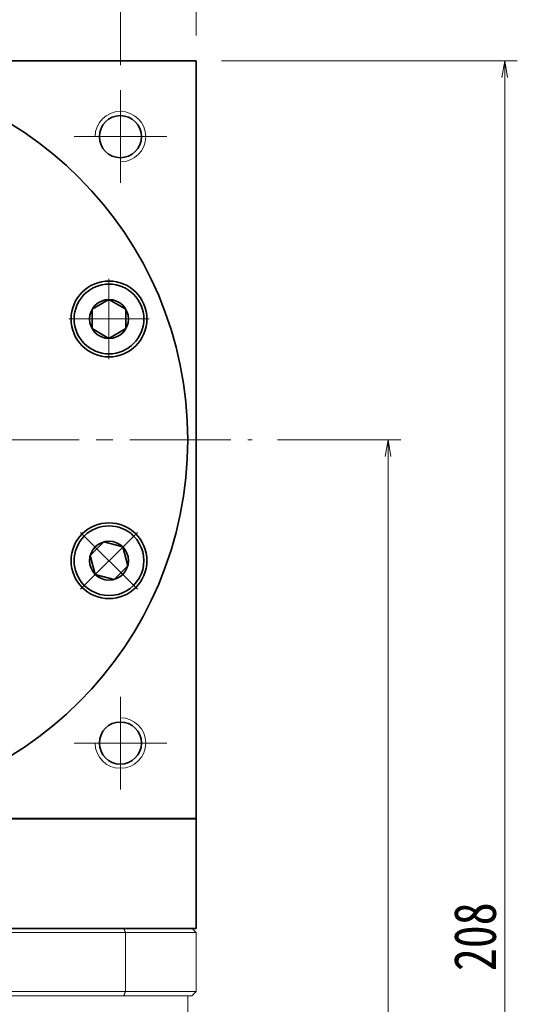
# Model space of a CAD drawing. Header units: millimetres. Extents: x -2 to 677, y 14 to 488.
# Tile 8 of 9: x 419 to 478, y 299 to 416. Entities that reach past the tile are written whole.
import ezdxf

# ---------------------------------------------------------------- set-up
doc = ezdxf.new("R2010")
doc.units = ezdxf.units.MM
doc.set_wipeout_variables(frame=1)
doc.linetypes.add('点画线', pattern=[18, 12, -2, 2, -2])
for name, color, linetype, lineweight in [('EB0', 7, 'Continuous', 35), ('中心线层', 1, '点画线', 18), ('尺寸线层', 3, 'Continuous', 18), ('粗实线', 7, 'Continuous', 40), ('粗实线层', 7, 'Continuous', 35)]:
    doc.layers.add(name, color=color, linetype=linetype, lineweight=lineweight)
doc.styles.add('宋体', font='SimSun.ttf', dxfattribs={"width": 0.8})
doc.dimstyles.new('A水平标注$0', dxfattribs={"dimtxt": 3.5, "dimasz": 2, "dimexe": 1.5, "dimexo": 3, "dimgap": 1.1, "dimtad": 1, "dimtoh": 1, "dimdec": 4, "dimdsep": 46, "dimtxsty": '宋体', "dimblk": 'OPEN', "dimcen": 3, "dimclrd": 3, "dimclre": 3, "dimclrt": 6, "dimadec": 0, "dimazin": 0, "dimtm": 1e-09, "dimtfac": 1, "dimtdec": 4, "dimtix": 1, "dimtmove": 0, "dimatfit": 3, "dimldrblk": 'OPEN', "dimfxl": 0, "dimlwd": 13, "dimlwe": 13, "dimarcsym": 0})

# ---------------------------------------------------------------- blocks, each defined once
blk = doc.blocks.new('_Open')
at = {"color": 0, "linetype": 'ByBlock', "lineweight": -2}
for p, q in [((-1, 0.167), (0, 0)), ((-1, -0.167), (0, 0)), ((0, 0), (-1, 0))]:
    blk.add_line(p, q, dxfattribs=at)
blk = doc.blocks.new('*D14')
at = {"layer": 'Defpoints', "color": 0, "transparency": 16777216}
for p in [(439.55, 433.79), (349.55, 411.13), (439.55, 411.13)]:
    blk.add_point(p, dxfattribs=at)
at = {"layer": '尺寸线层', "color": 3, "lineweight": 13, "transparency": 16777216}
for p, q in [((349.55, 414.13), (349.55, 435.29)), ((439.55, 414.13), (439.55, 435.29)), ((351.55, 433.79), (437.55, 433.79))]:
    blk.add_line(p, q, dxfattribs=at)
at = {"layer": '尺寸线层', "color": 3, "lineweight": 13, "transparency": 16777216, "xscale": 2, "yscale": 2, "zscale": 2, "rotation": 180}
blk.add_blockref('_Open', (349.55, 433.79), dxfattribs=at)
at = {"layer": '尺寸线层', "color": 3, "lineweight": 13, "transparency": 16777216, "xscale": 2, "yscale": 2, "zscale": 2}
blk.add_blockref('_Open', (439.55, 433.79), dxfattribs=at)
at = {"layer": '尺寸线层', "color": 6, "transparency": 16777216, "insert": (393.41, 437.29), "char_height": 5, "attachment_point": 5, "style": '宋体', "bg_fill": 3, "box_fill_scale": 1.1, "bg_fill_color": 256, "bg_fill_true_color": 13158600, "bg_fill_transparency": 0}
blk.add_mtext('90', dxfattribs=at)
blk = doc.blocks.new('*D16')
at = {"layer": 'Defpoints', "color": 0, "transparency": 16777216}
for p in [(430.55, 418.74), (394.55, 414.13), (430.55, 407.63)]:
    blk.add_point(p, dxfattribs=at)
at = {"layer": '尺寸线层', "color": 3, "lineweight": 13, "transparency": 16777216}
for p, q in [((394.55, 417.13), (394.55, 420.24)), ((430.55, 410.63), (430.55, 420.24)), ((396.55, 418.74), (428.55, 418.74))]:
    blk.add_line(p, q, dxfattribs=at)
at = {"layer": '尺寸线层', "color": 3, "lineweight": 13, "transparency": 16777216, "xscale": 2, "yscale": 2, "zscale": 2, "rotation": 180}
blk.add_blockref('_Open', (394.55, 418.74), dxfattribs=at)
at = {"layer": '尺寸线层', "color": 3, "lineweight": 13, "transparency": 16777216, "xscale": 2, "yscale": 2, "zscale": 2}
blk.add_blockref('_Open', (430.55, 418.74), dxfattribs=at)
at = {"layer": '尺寸线层', "color": 6, "transparency": 16777216, "insert": (412.55, 422.24), "char_height": 5, "attachment_point": 5, "style": '宋体', "bg_fill": 3, "box_fill_scale": 1.1, "bg_fill_color": 256, "bg_fill_true_color": 13158600, "bg_fill_transparency": 0}
blk.add_mtext('36', dxfattribs=at)
blk = doc.blocks.new('*D19')
at = {"layer": 'Defpoints', "color": 0, "transparency": 16777216}
for p in [(439.55, 411.13), (439.15, 203.13), (476.16, 203.13)]:
    blk.add_point(p, dxfattribs=at)
at = {"layer": '尺寸线层', "color": 3, "lineweight": 13, "transparency": 16777216}
for p, q in [((442.55, 411.13), (477.66, 411.13)), ((476.16, 409.13), (476.16, 205.13)), ((442.15, 203.13), (477.66, 203.13))]:
    blk.add_line(p, q, dxfattribs=at)
at = {"layer": '尺寸线层', "color": 3, "lineweight": 13, "transparency": 16777216, "xscale": 2, "yscale": 2, "zscale": 2}
for p, rotation in [((476.16, 411.13), 90), ((476.16, 203.13), 270)]:
    blk.add_blockref('_Open', p, dxfattribs=dict(at, rotation=rotation))
at = {"layer": '尺寸线层', "color": 6, "transparency": 16777216, "insert": (472.66, 307.13), "char_height": 5, "attachment_point": 5, "rotation": 90, "style": '宋体', "bg_fill": 3, "box_fill_scale": 1.1, "bg_fill_color": 256, "bg_fill_true_color": 13158600, "bg_fill_transparency": 0}
blk.add_mtext('208', dxfattribs=at)
blk = doc.blocks.new('*D20')
at = {"layer": 'Defpoints', "color": 0, "transparency": 16777216}
for p in [(446.2, 366.13), (439.15, 203.13), (462.32, 203.13)]:
    blk.add_point(p, dxfattribs=at)
at = {"layer": '尺寸线层', "color": 3, "lineweight": 13, "transparency": 16777216}
for p, q in [((449.2, 366.13), (463.82, 366.13)), ((462.32, 364.13), (462.32, 205.13)), ((442.15, 203.13), (463.82, 203.13))]:
    blk.add_line(p, q, dxfattribs=at)
at = {"layer": '尺寸线层', "color": 3, "lineweight": 13, "transparency": 16777216, "xscale": 2, "yscale": 2, "zscale": 2}
for p, rotation in [((462.32, 366.13), 90), ((462.32, 203.13), 270)]:
    blk.add_blockref('_Open', p, dxfattribs=dict(at, rotation=rotation))
at = {"layer": '尺寸线层', "color": 6, "transparency": 16777216, "insert": (458.82, 284.63), "char_height": 5, "attachment_point": 5, "rotation": 90, "style": '宋体', "bg_fill": 3, "box_fill_scale": 1.1, "bg_fill_color": 256, "bg_fill_true_color": 13158600, "bg_fill_transparency": 0}
blk.add_mtext('163', dxfattribs=at)
blk = doc.blocks.new('*X6')
at = {"layer": '中心线层', "linetype": '点画线', "lineweight": 18}
for p, q in [((0, -4.76), (0, 4.76)), ((-4.76, 0), (4.76, 0))]:
    blk.add_line(p, q, dxfattribs=at)
at = {"layer": '粗实线层'}
for p, q in [((-2.31, 0), (-1.15, 2)), ((-1.15, 2), (1.15, 2)), ((2.31, 0), (1.15, 2)), ((2.31, 0), (1.15, 2)), ((-2.31, 0), (-1.15, -2)), ((2.31, 0), (1.15, -2)), ((-1.15, -2), (1.15, -2))]:
    blk.add_line(p, q, dxfattribs=at)
blk.add_circle((0, 0), 2.31, dxfattribs=at)
for start, end in [(0, 180), (180, 360)]:
    blk.add_arc((0, 0), 4.14, start, end, dxfattribs=at)

msp = doc.modelspace()

# ---------------------------------------------------------------- linework, layer by layer
at = {"color": 7, "linetype": 'Continuous', "lineweight": 15}
for p, q in [((357.954, 307.6259), (431.1387, 307.6259)), ((430.9606, 308.1259), (358.132, 308.1259)), ((431.1387, 300.6259), (431.1387, 307.6259)), ((431.1387, 300.6259), (357.954, 300.6259)), ((358.132, 300.1259), (430.9606, 300.1259))]:
    msp.add_line(p, q, dxfattribs=at)
for points in [[(430.9606, 308.1259), (431.1387, 307.6259)], [(431.1387, 300.6259), (430.9606, 300.1259)], [(438.5463, 300.1259), (438.5463, 274.1259)]]:
    msp.add_open_spline(points, degree=1, dxfattribs=at)
at = {"layer": '中心线层'}
for p, q in [((430.5463, 407.6259), (430.5463, 396.6259)), ((425.0463, 402.1259), (436.0463, 402.1259)), ((341.6544, 366.1259), (446.1984, 366.1259)), ((430.5463, 335.6259), (430.5463, 324.6259)), ((436.0463, 330.1259), (425.0463, 330.1259))]:
    msp.add_line(p, q, dxfattribs=at)
at = {"layer": '粗实线', "lineweight": 40}
msp.add_line((439.5463, 321.1259), (349.5463, 321.1259), dxfattribs=at)
at = {"layer": '粗实线层'}
for p in [(349.5463, 411.1259), (439.5463, 321.1259)]:
    msp.add_line(p, (439.5463, 411.1259), dxfattribs=at)
for centre, radius in [((430.5463, 402.1259), 2.5), ((429.1918, 380.4766), 4.5), ((429.1918, 351.7753), 4.5), ((430.5463, 330.1259), 2.5)]:
    msp.add_circle(centre, radius, dxfattribs=at)
at = {"layer": '粗实线层', "lineweight": 18}
for centre, start, end in [((430.5463, 402.1259), 270, 180), ((430.5463, 330.1259), 180, 90)]:
    msp.add_arc(centre, 3, start, end, dxfattribs=at)

# ---------------------------------------------------------------- next in the draw order: dimensions: what is measured, and where the dimension line sits
at = {"layer": '尺寸线层'}
dim = msp.add_linear_dim(base=(439.5463, 433.7861), p1=(349.5463, 411.1259), p2=(439.5463, 411.1259), dimstyle='A水平标注$0', override={"dimtxt": 5, "dimgap": 1, "dimdec": 1, "dimpost": '<>', "dimblk": 'Open', "dimtvp": 0.1, "dimtfill": 1, "dimtfillclr": 256}, dxfattribs=at)
dim.commit()
dim.dimension.update_dxf_attribs({"geometry": '*D14', "text_midpoint": (393.4135, 433.7861), "dimtype": 160})

# ---------------------------------------------------------------- next in the draw order: dimensions: what is measured, and where the dimension line sits
dim = msp.add_linear_dim(base=(430.5463, 418.7432), p1=(394.5463, 414.1259), p2=(430.5463, 407.6259), dimstyle='A水平标注$0', override={"dimtxt": 5, "dimgap": 1, "dimdec": 1, "dimpost": '<>', "dimblk": 'Open', "dimtvp": 0.1, "dimtfill": 1, "dimtfillclr": 256}, dxfattribs=at)
dim.commit()
dim.dimension.update_dxf_attribs({"geometry": '*D16', "text_midpoint": (412.5463, 422.2432)})
dim = msp.add_linear_dim(base=(476.1571, 203.1259), p1=(439.5463, 411.1259), p2=(439.1463, 203.1259), angle=270, dimstyle='A水平标注$0', override={"dimtxt": 5, "dimgap": 1, "dimdec": 1, "dimpost": '<>', "dimblk": 'Open', "dimtvp": 0.1, "dimtfill": 1, "dimtfillclr": 256}, dxfattribs=at)
dim.commit()
dim.dimension.update_dxf_attribs({"geometry": '*D19', "text_midpoint": (472.6571, 307.1259)})

# ---------------------------------------------------------------- next in the draw order: linework, layer by layer
at = {"layer": '粗实线层'}
msp.add_circle((394.5463, 366.1259), 44, dxfattribs=at)

# ---------------------------------------------------------------- next in the draw order: dimensions: what is measured, and where the dimension line sits
at = {"layer": '尺寸线层'}
dim = msp.add_linear_dim(base=(462.3166, 203.1259), p1=(446.1984, 366.1259), p2=(439.1463, 203.1259), angle=270, dimstyle='A水平标注$0', override={"dimtxt": 5, "dimgap": 1, "dimtad": 1, "dimjust": 0, "dimdec": 1, "dimlfac": 1, "dimpost": '<>', "dimse1": 0, "dimse2": 0, "dimsd1": 0, "dimsd2": 0, "dimtofl": 1, "dimtvp": 0.1}, dxfattribs=at)
dim.commit()
dim.dimension.update_dxf_attribs({"geometry": '*D20', "text_midpoint": (458.8166, 284.6259)})

# ---------------------------------------------------------------- next in the draw order: linework, layer by layer
at = {"color": 7, "linetype": 'Continuous', "lineweight": 15}
for p, q in [((439.0463, 308.1259), (430.9606, 308.1259)), ((431.1387, 307.6259), (439.5463, 307.6259)), ((439.5463, 307.6259), (439.5463, 300.6259)), ((439.5463, 300.6259), (431.1387, 300.6259)), ((430.9606, 300.1259), (439.0463, 300.1259))]:
    msp.add_line(p, q, dxfattribs=at)
for points in [[(439.0463, 308.1259), (439.5463, 307.6259)], [(439.0463, 300.1259), (439.5463, 300.6259)]]:
    msp.add_open_spline(points, degree=1, dxfattribs=at)
at = {"layer": 'EB0'}
msp.add_line((439.5463, 308.1259), (349.5463, 308.1259), dxfattribs=at)
at = {"layer": '粗实线层'}
for p, q in [((439.5463, 308.1259), (439.5463, 321.1259)), ((349.5463, 308.1259), (439.5463, 308.1259))]:
    msp.add_line(p, q, dxfattribs=at)

# ---------------------------------------------------------------- next in the draw order: wipeouts: each hides what was drawn before it
for points in [[(429.1918, 376.3366), (429.2161, 376.3366), (429.2403, 376.3368), (429.2646, 376.3372), (429.2889, 376.3377), (429.3131, 376.3383), (429.3374, 376.3391), (429.3616, 376.34), (429.3858, 376.3411), (429.4101, 376.3423), (429.4343, 376.3437), (429.4585, 376.3452), (429.4827, 376.3468), (429.5069, 376.3486), (429.5311, 376.3505), (429.5553, 376.3525), (429.5795, 376.3547), (429.6036, 376.3571), (429.6277, 376.3596), (429.6519, 376.3622), (429.676, 376.365), (429.7001, 376.3679), (429.7241, 376.3709), (429.7482, 376.3741), (429.7722, 376.3774), (429.7962, 376.3809), (429.8202, 376.3845), (429.8442, 376.3883), (429.8681, 376.3922), (429.8921, 376.3962), (429.916, 376.4004), (429.916, 376.4004), (430.1046, 376.4384), (430.2914, 376.4852), (430.4757, 376.5407), (430.6573, 376.6046), (430.8357, 376.6769), (431.0105, 376.7574), (431.1814, 376.846), (431.348, 376.9424), (431.51, 377.0464), (431.6669, 377.1579), (431.8185, 377.2765), (431.9644, 377.4021), (432.1043, 377.5343), (432.2379, 377.6728), (432.3649, 377.8175), (432.4851, 377.9678), (432.5982, 378.1236), (432.7039, 378.2845), (432.802, 378.4501), (432.8922, 378.6201), (432.9745, 378.7941), (433.0487, 378.9718), (433.1144, 379.1527), (433.1717, 379.3364), (433.2204, 379.5227), (433.2604, 379.711), (433.2916, 379.9009), (433.3139, 380.0921), (433.3273, 380.2841), (433.3318, 380.4766), (433.3318, 380.4766), (433.3273, 380.669), (433.3139, 380.861), (433.2916, 381.0522), (433.2604, 381.2421), (433.2204, 381.4304), (433.1717, 381.6167), (433.1144, 381.8004), (433.0487, 381.9813), (432.9745, 382.159), (432.8922, 382.333), (432.802, 382.503), (432.7039, 382.6686), (432.5982, 382.8295), (432.4851, 382.9853), (432.3649, 383.1357), (432.2379, 383.2803), (432.1043, 383.4188), (431.9644, 383.551), (431.8185, 383.6766), (431.6669, 383.7952), (431.51, 383.9067), (431.348, 384.0107), (431.1814, 384.1071), (431.0105, 384.1957), (430.8357, 384.2762), (430.6573, 384.3485), (430.4757, 384.4124), (430.2914, 384.4679), (430.1046, 384.5147), (429.916, 384.5527), (429.916, 384.5527), (429.8921, 384.5569), (429.8681, 384.5609), (429.8442, 384.5648), (429.8202, 384.5686), (429.7962, 384.5722), (429.7722, 384.5757), (429.7482, 384.579), (429.7241, 384.5822), (429.7001, 384.5852), (429.676, 384.5881), (429.6519, 384.5909), (429.6277, 384.5935), (429.6036, 384.596), (429.5795, 384.5984), (429.5553, 384.6006), (429.5311, 384.6026), (429.5069, 384.6045), (429.4827, 384.6063), (429.4585, 384.608), (429.4343, 384.6094), (429.4101, 384.6108), (429.3858, 384.612), (429.3616, 384.6131), (429.3374, 384.614), (429.3131, 384.6148), (429.2889, 384.6154), (429.2646, 384.6159), (429.2403, 384.6163), (429.2161, 384.6165), (429.1918, 384.6166), (429.1918, 384.6166), (428.9751, 384.6109), (428.7591, 384.5939), (428.5442, 384.5656), (428.3311, 384.5261), (428.1203, 384.4755), (427.9125, 384.4139), (427.7082, 384.3416), (427.5079, 384.2586), (427.3123, 384.1653), (427.1218, 384.0619), (426.937, 383.9486), (426.7584, 383.8259), (426.5864, 383.6939), (426.4216, 383.5532), (426.2644, 383.404), (426.1152, 383.2468), (425.9744, 383.0819), (425.8425, 382.91), (425.7197, 382.7314), (425.6065, 382.5466), (425.503, 382.3561), (425.4097, 382.1604), (425.3268, 381.9602), (425.2544, 381.7559), (425.1929, 381.5481), (425.1423, 381.3373), (425.1028, 381.1242), (425.0745, 380.9093), (425.0575, 380.6932), (425.0518, 380.4766), (425.0518, 380.4766), (425.0575, 380.2599), (425.0745, 380.0438), (425.1028, 379.8289), (425.1423, 379.6158), (425.1929, 379.405), (425.2544, 379.1972), (425.3268, 378.9929), (425.4097, 378.7927), (425.503, 378.597), (425.6065, 378.4066), (425.7197, 378.2217), (425.8425, 378.0431), (425.9744, 377.8712), (426.1152, 377.7064), (426.2644, 377.5491), (426.4216, 377.3999), (426.5864, 377.2592), (426.7584, 377.1272), (426.937, 377.0045), (427.1218, 376.8912), (427.3123, 376.7878), (427.5079, 376.6945), (427.7082, 376.6115), (427.9125, 376.5392), (428.1203, 376.4776), (428.3311, 376.427), (428.5442, 376.3875), (428.7591, 376.3592), (428.9751, 376.3422)], [(426.2644, 348.8479), (426.2816, 348.8308), (426.2989, 348.8138), (426.3163, 348.7969), (426.3338, 348.7801), (426.3514, 348.7634), (426.3691, 348.7468), (426.3869, 348.7303), (426.4048, 348.7139), (426.4228, 348.6976), (426.4409, 348.6814), (426.4591, 348.6654), (426.4773, 348.6494), (426.4957, 348.6335), (426.5142, 348.6178), (426.5327, 348.6022), (426.5514, 348.5866), (426.5701, 348.5712), (426.5889, 348.5559), (426.6078, 348.5407), (426.6268, 348.5256), (426.6459, 348.5106), (426.6651, 348.4958), (426.6844, 348.481), (426.7037, 348.4664), (426.7231, 348.4519), (426.7427, 348.4374), (426.7623, 348.4231), (426.7819, 348.409), (426.8017, 348.3949), (426.8216, 348.381), (426.8216, 348.381), (426.9819, 348.2744), (427.147, 348.1755), (427.3166, 348.0844), (427.4902, 348.0012), (427.6674, 347.9262), (427.848, 347.8595), (428.0315, 347.8012), (428.2174, 347.7516), (428.4055, 347.7106), (428.5953, 347.6785), (428.7864, 347.6552), (428.9783, 347.6408), (429.1707, 347.6353), (429.3632, 347.6388), (429.5553, 347.6513), (429.7466, 347.6726), (429.9367, 347.7029), (430.1252, 347.7419), (430.3117, 347.7896), (430.4957, 347.846), (430.6769, 347.9108), (430.855, 347.9841), (431.0294, 348.0655), (431.1999, 348.1549), (431.366, 348.2521), (431.5274, 348.357), (431.6837, 348.4693), (431.8347, 348.5887), (431.98, 348.715), (432.1192, 348.8479), (432.1192, 348.8479), (432.2521, 348.9871), (432.3784, 349.1324), (432.4978, 349.2834), (432.6101, 349.4397), (432.715, 349.6011), (432.8122, 349.7673), (432.9016, 349.9377), (432.9831, 350.1121), (433.0563, 350.2902), (433.1211, 350.4714), (433.1775, 350.6554), (433.2252, 350.8419), (433.2642, 351.0304), (433.2945, 351.2205), (433.3158, 351.4118), (433.3283, 351.6039), (433.3318, 351.7964), (433.3263, 351.9888), (433.3119, 352.1807), (433.2886, 352.3718), (433.2565, 352.5616), (433.2155, 352.7497), (433.1659, 352.9356), (433.1076, 353.1191), (433.0409, 353.2997), (432.9659, 353.477), (432.8828, 353.6505), (432.7916, 353.8201), (432.6927, 353.9852), (432.5862, 354.1455), (432.5862, 354.1455), (432.5722, 354.1654), (432.5581, 354.1852), (432.544, 354.2048), (432.5297, 354.2245), (432.5152, 354.244), (432.5007, 354.2634), (432.4861, 354.2828), (432.4713, 354.302), (432.4565, 354.3212), (432.4415, 354.3403), (432.4264, 354.3593), (432.4112, 354.3782), (432.3959, 354.397), (432.3805, 354.4158), (432.3649, 354.4344), (432.3493, 354.4529), (432.3336, 354.4714), (432.3177, 354.4898), (432.3017, 354.508), (432.2857, 354.5262), (432.2695, 354.5443), (432.2532, 354.5623), (432.2368, 354.5802), (432.2203, 354.598), (432.2037, 354.6157), (432.187, 354.6333), (432.1702, 354.6508), (432.1533, 354.6682), (432.1363, 354.6855), (432.1192, 354.7027), (432.1192, 354.7027), (431.962, 354.8519), (431.7972, 354.9927), (431.6252, 355.1246), (431.4466, 355.2474), (431.2618, 355.3606), (431.0713, 355.4641), (430.8757, 355.5574), (430.6755, 355.6403), (430.4711, 355.7127), (430.2633, 355.7742), (430.0526, 355.8248), (429.8394, 355.8643), (429.6246, 355.8926), (429.4085, 355.9096), (429.1918, 355.9153), (428.9751, 355.9096), (428.7591, 355.8926), (428.5442, 355.8643), (428.3311, 355.8248), (428.1203, 355.7742), (427.9125, 355.7127), (427.7082, 355.6403), (427.5079, 355.5574), (427.3123, 355.4641), (427.1218, 355.3606), (426.937, 355.2474), (426.7584, 355.1246), (426.5864, 354.9927), (426.4216, 354.8519), (426.2644, 354.7027), (426.2644, 354.7027), (426.1152, 354.5455), (425.9744, 354.3807), (425.8425, 354.2087), (425.7197, 354.0301), (425.6065, 353.8453), (425.503, 353.6548), (425.4097, 353.4592), (425.3268, 353.2589), (425.2544, 353.0546), (425.1929, 352.8468), (425.1423, 352.6361), (425.1028, 352.4229), (425.0745, 352.208), (425.0575, 351.992), (425.0518, 351.7753), (425.0575, 351.5586), (425.0745, 351.3425), (425.1028, 351.1277), (425.1423, 350.9145), (425.1929, 350.7038), (425.2544, 350.496), (425.3268, 350.2917), (425.4097, 350.0914), (425.503, 349.8958), (425.6065, 349.7053), (425.7197, 349.5205), (425.8425, 349.3419), (425.9744, 349.1699), (426.1152, 349.0051)]]:
    msp.add_wipeout(points).dxf.layer = '粗实线层'

# ---------------------------------------------------------------- next in the draw order: block references
for p, rotation in [((429.1918, 380.4766), 270), ((429.1918, 351.7753), 225)]:
    msp.add_blockref('*X6', p, dxfattribs=dict(at, rotation=rotation))

doc.saveas('drawing.dxf')
